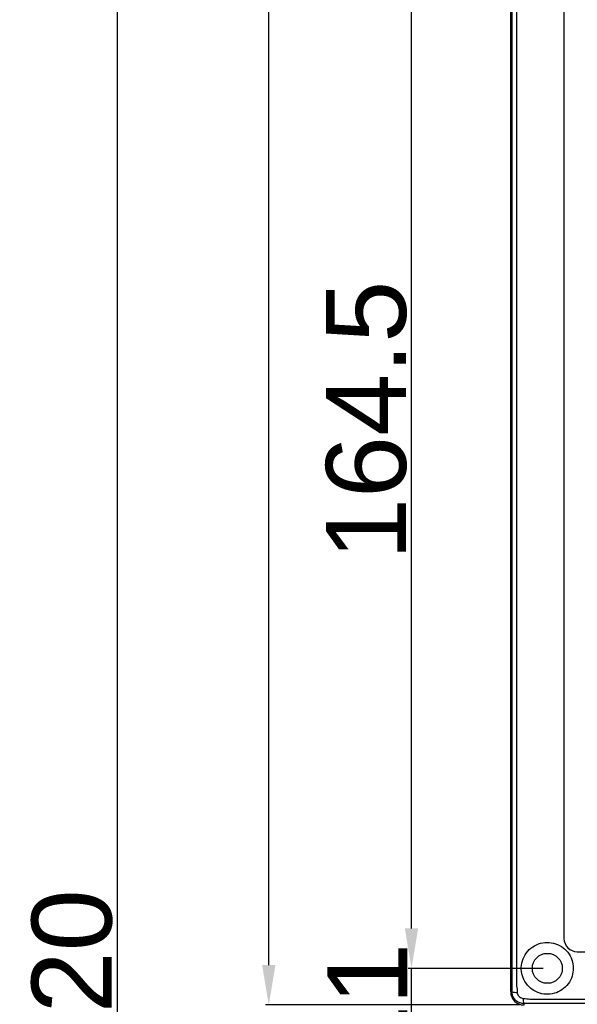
# Model space of a CAD drawing. Header units: millimetres. Extents: x 7146 to 9108, y -1574 to -663.
# Tile 200 of 256: x 7146 to 7230, y -1143 to -995. Entities that reach past the tile are written whole.
import ezdxf

# ---------------------------------------------------------------- set-up
doc = ezdxf.new("R2010")
doc.units = ezdxf.units.MM
doc.header["$LTSCALE"] = 3
doc.header["$PDSIZE"] = -1
doc.styles.get("Standard").update_dxf_attribs({"font": 'arial.ttf', "height": 12})
doc.dimstyles.new('ISO-25', dxfattribs={"dimtxt": 12, "dimasz": 6, "dimexe": 0.5, "dimexo": 0.625, "dimtad": 1, "dimdec": 1, "dimdsep": 46, "dimtxsty": 'Standard', "dimcen": 0, "dimclrd": 256, "dimclre": 256, "dimadec": 0, "dimazin": 0, "dimtfac": 1, "dimtdec": 1, "dimtmove": 0, "dimatfit": 3, "dimfxl": 1, "dimlwd": 30, "dimlwe": 30, "dimarcsym": 0})

# ---------------------------------------------------------------- blocks, each defined once
blk = doc.blocks.new('*D256')
at = {"lineweight": 30}
for p, q in [((7205.06, -1131.62), (7205.06, -1125.62)), ((7224.81, -1137.62), (7204.56, -1137.62)), ((7205.06, -1148.62), (7205.06, -1137.62)), ((7224.81, -1148.62), (7204.56, -1148.62)), ((7205.06, -1154.62), (7205.06, -1160.62))]:
    blk.add_line(p, q, dxfattribs=at)
for points in [[(7204.06, -1131.62), (7206.06, -1131.62), (7205.06, -1137.62)], [(7204.06, -1154.62), (7206.06, -1154.62), (7205.06, -1148.62)]]:
    blk.add_solid(points)
at = {"layer": 'Defpoints', "color": 0}
for p in [(7205.06, -1137.62), (7225.44, -1137.62), (7225.44, -1148.62)]:
    blk.add_point(p, dxfattribs=at)
at = {"color": 0, "insert": (7198.41, -1143.12), "char_height": 12, "attachment_point": 5, "rotation": 90}
blk.add_mtext('11', dxfattribs=at)
blk = doc.blocks.new('*D257')
at = {"lineweight": 30}
for p, q in [((7224.81, -973.12), (7204.56, -973.12)), ((7205.06, -1131.62), (7205.06, -979.12)), ((7224.81, -1137.62), (7204.56, -1137.62))]:
    blk.add_line(p, q, dxfattribs=at)
for points in [[(7204.06, -979.12), (7206.06, -979.12), (7205.06, -973.12)], [(7204.06, -1131.62), (7206.06, -1131.62), (7205.06, -1137.62)]]:
    blk.add_solid(points)
at = {"layer": 'Defpoints', "color": 0}
for p in [(7205.06, -973.12), (7225.44, -973.12), (7225.44, -1137.62)]:
    blk.add_point(p, dxfattribs=at)
at = {"color": 0, "insert": (7198.31, -1055.37), "char_height": 12, "attachment_point": 5, "rotation": 90}
blk.add_mtext('164.5', dxfattribs=at)
blk = doc.blocks.new('*D259')
at = {"lineweight": 30}
for p, q in [((7221.31, -803.12), (7160.39, -803.12)), ((7160.89, -809.12), (7160.89, -1417.12)), ((7221.31, -1423.12), (7160.39, -1423.12))]:
    blk.add_line(p, q, dxfattribs=at)
for points in [[(7159.89, -809.12), (7161.89, -809.12), (7160.89, -803.12)], [(7159.89, -1417.12), (7161.89, -1417.12), (7160.89, -1423.12)]]:
    blk.add_solid(points)
at = {"layer": 'Defpoints', "color": 0}
for p in [(7221.94, -803.12), (7160.89, -1423.12), (7221.94, -1423.12)]:
    blk.add_point(p, dxfattribs=at)
at = {"color": 0, "insert": (7154.14, -1139.73), "char_height": 12, "attachment_point": 5, "rotation": 90}
blk.add_mtext('620', dxfattribs=at)
blk = doc.blocks.new('*D265')
at = {"lineweight": 30}
for p, q in [((7221.31, -803.12), (7183.14, -803.12)), ((7183.64, -1137.12), (7183.64, -809.12)), ((7221.31, -1143.12), (7183.14, -1143.12))]:
    blk.add_line(p, q, dxfattribs=at)
for points in [[(7182.64, -809.12), (7184.64, -809.12), (7183.64, -803.12)], [(7182.64, -1137.12), (7184.64, -1137.12), (7183.64, -1143.12)]]:
    blk.add_solid(points)
at = {"layer": 'Defpoints', "color": 0}
for p in [(7183.64, -803.12), (7221.94, -803.12), (7221.94, -1143.12)]:
    blk.add_point(p, dxfattribs=at)
at = {"color": 0, "insert": (7176.88, -973.12), "char_height": 12, "attachment_point": 5, "rotation": 90}
blk.add_mtext('340', dxfattribs=at)

msp = doc.modelspace()

# ---------------------------------------------------------------- linework, layer by layer
at = {"linetype": 'Continuous', "lineweight": 30}
for p, q in [((7219.94, -1141.12), (7219.94, -805.12)), ((7227.94, -976.11), (7227.94, -1133.12)), ((7229.94, -1135.12), (7361.94, -1135.12)), ((7219.94, -1141.12), (7220.14, -1141.12)), ((7221.94, -1143.12), (7221.94, -1142.92))]:
    msp.add_line(p, q, dxfattribs=at)
at = {"linetype": 'Continuous', "lineweight": 30, "flags": 128}
for points in [[(7220.82, -941.62), (7220.82, -943.62), (7220.82, -951.62), (7220.82, -983.62), (7220.82, -1111.62), (7220.82, -1128.75), (7220.82, -1140.24), (7220.82, -1140.24)], [(7222.83, -1142.23), (7222.83, -1142.23), (7224.83, -1142.23), (7232.83, -1142.23), (7264.83, -1142.23), (7392.83, -1142.24), (7397.28, -1142.24), (7446.43, -1142.23), (7495.58, -1142.23), (7507.05, -1142.23), (7507.05, -1142.23)]]:
    msp.add_lwpolyline(points, dxfattribs=at)
at = {"linetype": 'Continuous', "lineweight": 30}
msp.add_circle((7225.44, -1137.62), 2.25, dxfattribs=at)
for centre, radius, start, end in [((7229.94, -1133.12), 2, 180, 270), ((7221.94, -1141.12), 2, 180, 270), ((7220.78, -1139.41), 1.83, 249.6016, 274.4413), ((7223.64, -1142.28), 1.82, 175.5347, 200.5165)]:
    msp.add_arc(centre, radius, start, end, dxfattribs=at)
for points, knots in [([(7220.14, -1141.12), (7220.14, -1140.09), (7220.15, -1138.03), (7220.14, -1133.91), (7220.15, -1118.77), (7220.14, -1054.33), (7220.14, -991.96), (7220.14, -941.62)], [0, 0, 0, 0, 0.015478, 0.030998, 0.062015, 0.243054, 1, 1, 1, 1]), ([(7229.34, -1137.62), (7229.3, -1137.19), (7229.21, -1136.33), (7228.56, -1135.17), (7227.59, -1134.28), (7226.37, -1133.76), (7225.05, -1133.67), (7223.78, -1134.01), (7222.68, -1134.75), (7221.88, -1135.84), (7221.49, -1137.12), (7221.55, -1138.43), (7222.02, -1139.64), (7222.85, -1140.64), (7223.97, -1141.31), (7225.23, -1141.58), (7226.51, -1141.44), (7227.68, -1140.89), (7228.62, -1140), (7229.23, -1138.86), (7229.3, -1138.02), (7229.34, -1137.62)], [0, 0, 0, 0, 0.052728, 0.105466, 0.158275, 0.211614, 0.264238, 0.317279, 0.371508, 0.426582, 0.480719, 0.532793, 0.583973, 0.636989, 0.689178, 0.740824, 0.792511, 0.843808, 0.896629, 0.95128, 1, 1, 1, 1]), ([(7220.82, -1140.24), (7220.82, -1140.24), (7220.89, -1140.56), (7220.9, -1140.9), (7220.92, -1141.23)], [0, 0, 0, 0, 0.000061, 1, 1, 1, 1]), ([(7221.94, -1142.92), (7221.74, -1142.9), (7221.34, -1142.86), (7220.81, -1142.56), (7220.4, -1142.11), (7220.17, -1141.6), (7220.15, -1141.26), (7220.14, -1141.12)], [0, 0, 0, 0, 0.2118328, 0.4241357, 0.6360249, 0.8475961, 1, 1, 1, 1]), ([(7220.92, -1141.23), (7220.93, -1141.3), (7220.95, -1141.47), (7221.07, -1141.71), (7221.27, -1141.93), (7221.54, -1142.09), (7221.73, -1142.12), (7221.83, -1142.14)], [0, 0, 0, 0, 0.149917, 0.362182, 0.576993, 0.790895, 1, 1, 1, 1]), ([(7221.83, -1142.14), (7222.18, -1142.16), (7222.53, -1142.18), (7222.83, -1142.23), (7222.83, -1142.23)], [0, 0, 0, 0, 0.999933, 1, 1, 1, 1]), ([(7507.94, -1142.92), (7506.91, -1142.91), (7504.85, -1142.91), (7500.73, -1142.92), (7485.68, -1142.91), (7423.85, -1142.92), (7361.86, -1142.91), (7297.21, -1142.91), (7273.08, -1142.91), (7248.72, -1142.92), (7236.54, -1142.91), (7229.23, -1142.9), (7224.36, -1142.91), (7221.94, -1142.92)], [0, 0, 0, 0, 0.010789, 0.021606, 0.043226, 0.168611, 0.670154, 0.693432, 0.846692, 0.923322, 0.948909, 0.974495, 1, 1, 1, 1])]:
    msp.add_open_spline(points, degree=3, knots=knots, dxfattribs=at)

# ---------------------------------------------------------------- dimensions: what is measured, and where the dimension line sits
for base, p1, p2, picture, middle in [((7160.89, -1423.12), (7221.94, -803.12), (7221.94, -1423.12), '*D259', (7160.89, -1139.73)), ((7205.06, -1137.62), (7225.44, -1148.62), (7225.44, -1137.62), '*D256', (7205.06, -1143.12))]:
    dim = msp.add_linear_dim(base=base, p1=p1, p2=p2, angle=90, dimstyle='ISO-25')
    dim.commit()
    dim.dimension.update_dxf_attribs({"geometry": picture, "text_midpoint": middle, "dimtype": 160})
for base, p1, p2, picture, middle in [((7183.64, -803.12), (7221.94, -1143.12), (7221.94, -803.12), '*D265', (7176.88, -973.12)), ((7205.06, -973.12), (7225.44, -1137.62), (7225.44, -973.12), '*D257', (7198.31, -1055.37))]:
    dim = msp.add_linear_dim(base=base, p1=p1, p2=p2, angle=90, dimstyle='ISO-25')
    dim.commit()
    dim.dimension.update_dxf_attribs({"geometry": picture, "text_midpoint": middle})

doc.saveas('drawing.dxf')
